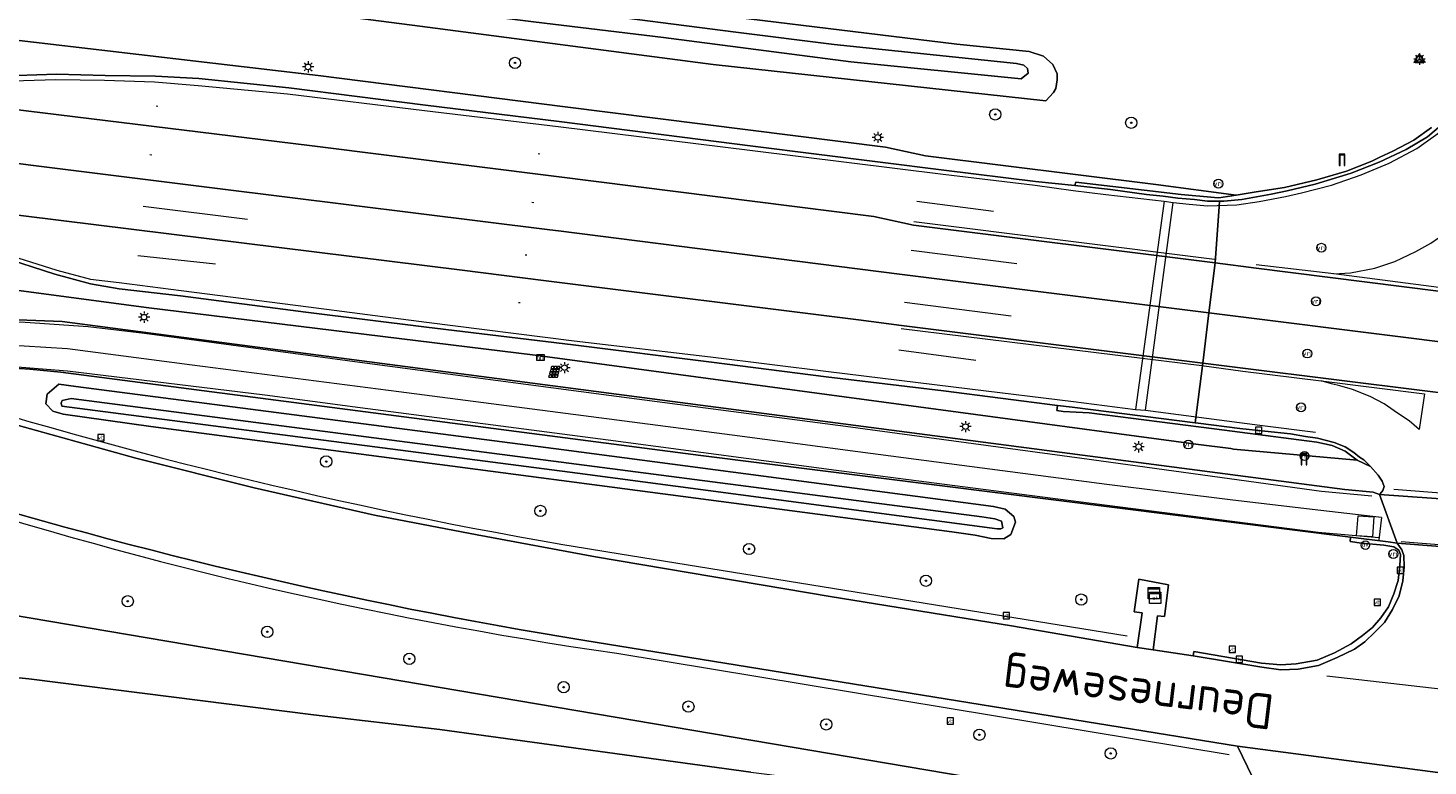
# Model space of a CAD drawing. Header units: metres. Extents: x 168032 to 180145, y 382923 to 399665.
# Tile 113 of 256: x 177950 to 178050, y 386864 to 386916. Entities that reach past the tile are written whole.
import ezdxf
from ezdxf.enums import TextEntityAlignment as Align

# ---------------------------------------------------------------- set-up
doc = ezdxf.new("R2010")
doc.units = ezdxf.units.M
doc.layers.get('0').update_dxf_attribs({"color": 8, "lineweight": 18})
for name, color, linetype, lineweight in [('B-WE-GR-BOOM-S', 8, 'Continuous', 18), ('B-WE-IE-MEUBILAIR_WEGMEUBILAIR-G', 8, 'Continuous', 18), ('B-WE-IE-MEUBILAIR_WEGMEUBILAIR-S', 8, 'Continuous', 25), ('B-WE-IE-MEUBILAIR_WEGMEUBILAIR_PAAL-S', 8, 'Continuous', 18), ('B-WE-IE-MEUBILAIR_WEGMEUBILAIR_VERKEERSBORD-S', 8, 'Continuous', 18), ('B-WE-IE-MEUBILAIR_ZONNEPANEEL-S', 8, 'Continuous', 18), ('B-WE-IE-TERREINAFSCHEIDING_KUNSTMATIG_HEKWERK-G', 8, 'IE-TERREINAFSCHEIDING-KUNSTMATIG', 18), ('B-WE-KL-DATA-S', 8, 'Continuous', 18), ('B-WE-KL-DATA_KABELBED-G', 8, 'Continuous', 18), ('B-WE-KL-ET_KAST-S', 8, 'Continuous', 18), ('B-WE-KL-ET_LS_OV_LICHTMAST-S', 8, 'Continuous', 18), ('B-WE-OG-TERREIN_CULTUURSCHEIDING-GV', 8, 'Continuous', 18), ('B-WE-OG-TERREIN_ERF-GV', 8, 'Continuous', 18), ('B-WE-OG-TOPOGRAFIE-T18', 8, 'Continuous', 18), ('B-WE-OG-WATER_GREPPEL-GV', 8, 'Continuous', 18), ('B-WE-OG-WATER_SLOOT-GV', 8, 'Continuous', 18), ('B-WE-OG-WEG-GV', 8, 'Continuous', 18), ('B-WE-RI-GWA_KOLK-S', 8, 'Continuous', 18), ('B-WE-VH-VERHARDING_ASFALT-GV', 8, 'Continuous', 18), ('B-WE-VH-VERHARDING_BEDRIJFSVLOERPLAAT-GV', 8, 'Continuous', 18), ('B-WE-VH-VERHARDING_TEGEL-GV', 8, 'Continuous', 18), ('B-WE-VW-MARKERING_PICTOGRAM-G', 8, 'Continuous', 18), ('B-WE-VW-VRI-S', 8, 'Continuous', 18)]:
    doc.layers.add(name, color=color, linetype=linetype, lineweight=lineweight)
doc.styles.add('NLCS-ISO', font='NLCS-ISO.ttf')
doc.styles.add('NLCS-ISO-M200-T18', font='NLCS-ISO.ttf', dxfattribs={"height": 0.36})
doc.linetypes.add('IE-TERREINAFSCHEIDING-KUNSTMATIG', pattern='A,4,[82,NLCS.SHX,S=0.75,R=90,X=0,Y=0],4,-2', length=10)

# ---------------------------------------------------------------- blocks, each defined once
blk = doc.blocks.new('SIE-WEG_VERKEERSBORD-SO')
at = {"color": 0, "linetype": 'ByBlock', "lineweight": 18}
blk.add_lwpolyline([(-1.125, -1.125), (1.125, -1.125), (1.125, 1.125), (-1.125, 1.125)], close=True, dxfattribs=at)
at = {"color": 0, "linetype": 'ByBlock', "lineweight": 18, "style": 'NLCS-ISO'}
blk.add_text('vb', height=1.5, dxfattribs=at).set_placement((0, 0), align=Align.MIDDLE_CENTER)
blk = doc.blocks.new('SIE-WEG_VERKEERSBORD_WEGWIJZER-SO')
at = {"linetype": 'ByBlock', "lineweight": 18}
h = blk.add_hatch(color=0, dxfattribs=at)
h.dxf.hatch_style = 1
h.paths.add_polyline_path([(0.5, 1), (0, 2), (-0.5, 1)])
h = blk.add_hatch(color=0, dxfattribs=at)
h.dxf.hatch_style = 1
h.paths.add_polyline_path([(-1.38, -0.22), (-2, -1.15), (-0.88, -1.09)])
h = blk.add_hatch(color=0, dxfattribs=at)
h.dxf.hatch_style = 1
h.paths.add_polyline_path([(1.38, -0.22), (2, -1.15), (0.88, -1.09)])
at = {"color": 0, "linetype": 'ByBlock', "lineweight": 18}
for points in [[(-1.13, -0.65), (0, 0)], [(0, 1), (0, 0)], [(1.13, -0.65), (0, 0)]]:
    blk.add_lwpolyline(points, dxfattribs=at)
for points in [[(0.5, 1), (0, 2), (-0.5, 1)], [(-1.38, -0.22), (-2, -1.15), (-0.88, -1.09)], [(1.38, -0.22), (2, -1.15), (0.88, -1.09)]]:
    blk.add_lwpolyline(points, close=True, dxfattribs=at)
blk = doc.blocks.new('SIE-ZONNEPANEEL-SO')
at = {"color": 0, "linetype": 'ByBlock', "lineweight": 18}
for points in [[(-1.475, 0.1), (-1.275, 0.9)], [(-1.475, 0.1), (-0.575, 0.1)], [(-1.275, 0.9), (-0.375, 0.9)], [(-1.225, 1.1), (-1, 2)], [(-1.225, 1.1), (-0.325, 1.1)], [(-1, 2), (-0.1, 2)], [(-0.575, 0.1), (-0.375, 0.9)], [(-0.375, 0.1), (-0.175, 0.9)], [(-0.375, 0.1), (0.425, 0.1)], [(-0.325, 1.1), (-0.1, 2)], [(-0.175, 0.9), (0.625, 0.9)], [(-0.125, 1.1), (0.1, 2)], [(-0.125, 1.1), (0.675, 1.1)], [(0.1, 2), (0.9, 2)], [(0.425, 0.1), (0.625, 0.9)], [(0.625, 0.1), (0.825, 0.9)], [(0.625, 0.1), (1.525, 0.1)], [(0.675, 1.1), (0.9, 2)], [(0.825, 0.9), (1.725, 0.9)], [(0.875, 1.1), (1.1, 2)], [(0.875, 1.1), (1.775, 1.1)], [(1.1, 2), (2, 2)], [(1.525, 0.1), (1.725, 0.9)], [(1.775, 1.1), (2, 2)], [(-2, -2), (-1.775, -1.1)], [(-2, -2), (-1.1, -2)], [(-1.775, -1.1), (-0.875, -1.1)], [(-1.725, -0.9), (-1.525, -0.1)], [(-1.725, -0.9), (-0.825, -0.9)], [(-1.525, -0.1), (-0.625, -0.1)], [(-1.1, -2), (-0.875, -1.1)], [(-0.9, -2), (-0.675, -1.1)], [(-0.9, -2), (-0.1, -2)], [(-0.825, -0.9), (-0.625, -0.1)], [(-0.675, -1.1), (0.125, -1.1)], [(-0.625, -0.9), (-0.425, -0.1)], [(-0.625, -0.9), (0.175, -0.9)], [(-0.425, -0.1), (0.375, -0.1)], [(-0.1, -2), (0.125, -1.1)], [(0.1, -2), (0.325, -1.1)], [(0.1, -2), (1, -2)], [(0.175, -0.9), (0.375, -0.1)], [(0.325, -1.1), (1.225, -1.1)], [(0.375, -0.9), (0.575, -0.1)], [(0.375, -0.9), (1.275, -0.9)], [(0.575, -0.1), (1.475, -0.1)], [(1, -2), (1.225, -1.1)], [(1.275, -0.9), (1.475, -0.1)]]:
    blk.add_lwpolyline(points, dxfattribs=at)
blk = doc.blocks.new('SKL-ET_KAST_ELEKTRA-SO')
at = {"color": 0, "linetype": 'ByBlock', "lineweight": 18}
for points in [[(-2, 2), (2, 2), (2, 1.68), (-2, 1.68)], [(-2, 1.52), (2, 1.52), (2, -2), (-2, -2)]]:
    blk.add_lwpolyline(points, close=True, dxfattribs=at)
at = {"color": 0, "linetype": 'ByBlock', "lineweight": 18, "style": 'NLCS-ISO'}
blk.add_text('et', height=1.5, dxfattribs=at).set_placement((0, 0), align=Align.MIDDLE_CENTER)
blk = doc.blocks.new('SKL-DATA_KAST-SO')
at = {"color": 0, "linetype": 'ByBlock', "lineweight": 18}
for points in [[(-2, 2), (2, 2), (2, 1.68), (-2, 1.68)], [(-2, 1.52), (2, 1.52), (2, -2), (-2, -2)]]:
    blk.add_lwpolyline(points, close=True, dxfattribs=at)
blk = doc.blocks.new('SKL-ET_OV_LICHTMAST-SO')
at = {"color": 0, "linetype": 'ByBlock', "lineweight": 18}
for points in [[(-1.25, 0), (-2, 0)], [(-1.41, 1.41), (-0.88, 0.88)], [(0, 2), (0, 1.25)], [(0.88, 0.88), (1.41, 1.41)], [(2, 0), (1.25, 0)], [(-1.41, -1.41), (-0.88, -0.88)], [(0, -1.25), (0, -2)], [(0.88, -0.88), (1.41, -1.41)]]:
    blk.add_lwpolyline(points, dxfattribs=at)
blk.add_circle((0, 0), 1, dxfattribs=at)
blk = doc.blocks.new('SIE-WEG_PAAL_HECTOMETERPAAL-SO')
at = {"color": 0, "linetype": 'ByBlock', "lineweight": 18}
blk.add_lwpolyline([(-1.44375, -0.94375), (1.44375, -0.94375), (1.44375, 0.94375), (-1.44375, 0.94375)], close=True, dxfattribs=at)
at = {"color": 0, "linetype": 'ByBlock', "lineweight": 18, "style": 'NLCS-ISO'}
blk.add_text('hm', height=1.5, dxfattribs=at).set_placement((0, 0), align=Align.MIDDLE_CENTER)
at = {"style": 'NLCS-ISO'}
blk.add_attdef('WAARDE', (2.13125, -1.69375), '', height=1.5, dxfattribs=at)
blk = doc.blocks.new('SKL-DATA_PORTAAL-SO')
at = {"color": 0, "linetype": 'ByBlock', "lineweight": 18}
blk.add_lwpolyline([(-0.75, -2), (-0.75, 1.75), (0.75, 1.75), (0.75, -2), (1, -2), (1, 2), (-1, 2), (-1, -2)], close=True, dxfattribs=at)
blk = doc.blocks.new('SKL-VRI_PAAL-SO')
at = {"lineweight": 18}
blk.add_circle((0, 0), 1.59, dxfattribs=at)
at = {"lineweight": 18, "style": 'NLCS-ISO'}
blk.add_text('vri', height=1.8, dxfattribs=at).set_placement((-0.06, 0.08), align=Align.MIDDLE_CENTER)
blk = doc.blocks.new('SIE-WEG_PAAL_DRUKKNOPPAAL-SO')
at = {"color": 0, "linetype": 'ByBlock', "lineweight": 18}
blk.add_circle((0, 0), 1.5, dxfattribs=at)
at = {"color": 0, "linetype": 'ByBlock', "lineweight": 18, "style": 'NLCS-ISO'}
blk.add_text('dk', height=1.5, dxfattribs=at).set_placement((0, 0.15), align=Align.MIDDLE_CENTER)
blk = doc.blocks.new('SRI-KOLK-SO')
at = {"color": 0, "linetype": 'ByBlock', "lineweight": 18}
blk.add_lwpolyline([(-1.125, -1.125), (1.125, -1.125), (1.125, 1.125), (-1.125, 1.125)], close=True, dxfattribs=at)
at = {"color": 0, "linetype": 'ByBlock', "lineweight": 18, "style": 'NLCS-ISO'}
blk.add_text('k', height=1.5, dxfattribs=at).set_placement((0, 0), align=Align.MIDDLE_CENTER)
blk = doc.blocks.new('SGR-BOOM_01-SO')
at = {"linetype": 'ByBlock', "lineweight": 18}
h = blk.add_hatch(color=0, dxfattribs=at)
h.dxf.hatch_style = 1
edge = h.paths.add_edge_path()
edge.add_arc((0, 0), 0.25, 0, 360)
at = {"color": 0, "linetype": 'ByBlock', "lineweight": 18}
for radius in [2, 0.25]:
    blk.add_circle((0, 0), radius, dxfattribs=at)

msp = doc.modelspace()

# ---------------------------------------------------------------- linework, layer by layer
at = {"layer": 'B-WE-IE-MEUBILAIR_WEGMEUBILAIR-G', "flags": 128}
msp.add_lwpolyline([(177830.537, 386915.908), (177858.811, 386912.422), (177874.381, 386910.63), (177874.433, 386910.624), (177876.145, 386910.427), (177886.482, 386909.136), (177896.456, 386907.891), (177899.128, 386907.559), (177900.632, 386907.373), (177902.818, 386907.057), (177905.484, 386906.668), (177908.735, 386906.189), (177912.456, 386905.517), (177913.068, 386905.4), (177916.992, 386904.655), (177923.968, 386903.064), (177932.712, 386901.059), (177938.578, 386899.792), (177945.137, 386898.499), (177949.706, 386897.787), (177958.742, 386896.579), (177986.405, 386893.192), (178005.901, 386890.567)], dxfattribs=at)
at = {"layer": 'B-WE-IE-TERREINAFSCHEIDING_KUNSTMATIG_HEKWERK-G'}
for points in [[(177942.634, 386890.836, 0.037258), (177993.172, 386878.949)], [(177940.721, 386884.15, 0.044183), (177992.196, 386872.008)]]:
    msp.add_lwpolyline(points, format="xyb", dxfattribs=at)
at = {"layer": 'B-WE-IE-TERREINAFSCHEIDING_KUNSTMATIG_HEKWERK-G', "flags": 128}
for points in [[(177993.172, 386878.949), (178028.471, 386873.257)], [(177992.196, 386872.008), (178035.725, 386864.822)]]:
    msp.add_lwpolyline(points, dxfattribs=at)
at = {"layer": 'B-WE-KL-DATA_KABELBED-G', "flags": 128}
msp.add_lwpolyline([(178044.887, 386881.776), (178046.015, 386881.696), (178045.913, 386880.269), (178044.785, 386880.35)], close=True, dxfattribs=at)
at = {"layer": 'B-WE-OG-TERREIN_CULTUURSCHEIDING-GV', "flags": 128}
for points in [[(177958.742, 386896.579), (177949.706, 386897.787), (177945.137, 386898.499), (177938.578, 386899.792), (177932.712, 386901.059), (177923.968, 386903.064), (177916.992, 386904.655), (177913.068, 386905.4), (177912.456, 386905.517), (177908.735, 386906.189), (177905.484, 386906.668), (177902.818, 386907.057), (177900.632, 386907.373), (177899.128, 386907.559), (177898.477, 386902.025), (177898.324, 386901.037), (177906.257, 386899.805), (177912.743, 386898.414), (177919.53, 386896.553), (177927.627, 386894.463)], [(177932.364, 386894.677), (177939.926, 386895.574), (177948.395, 386895.732), (177952.767, 386895.574), (177965.03, 386893.975), (178043.955, 386883.635), (178045.956, 386883.445), (178046.416, 386883.279), (178046.565, 386883.475), (178046.637, 386883.562), (178046.738, 386883.861), (178046.595, 386884.234), (178046.324, 386884.664), (178045.771, 386885.287), (178044.815, 386885.728), (178036.035, 386886.508), (178035.844, 386886.559), (178033.345, 386886.871), (178033.179, 386886.893), (178005.901, 386890.567), (177986.405, 386893.192), (177958.742, 386896.579)], [(177948.662, 386888.473), (177957.999, 386885.875), (177966.412, 386883.754), (177974.972, 386881.813), (177982.276, 386880.418), (177990.682, 386878.866), (178007.374, 386876.048), (178020.25, 386873.96), (178029.182, 386872.424), (178029.529, 386874.883), (178028.966, 386874.948), (178029.308, 386877.27), (178031.422, 386876.865), (178031.136, 386874.611), (178030.633, 386874.678), (178030.324, 386872.244), (178033.158, 386871.815), (178033.205, 386872.143), (178038.029, 386871.304), (178039.403, 386871.184), (178040.496, 386871.263), (178041.975, 386871.517), (178043.219, 386872.033), (178044.4, 386872.681), (178045.197, 386873.275), (178045.903, 386873.845), (178046.507, 386874.518), (178047.049, 386875.3), (178047.418, 386876.22), (178047.736, 386877.187), (178047.857, 386878.241), (178047.895, 386879.026), (178047.785, 386879.333), (178047.42, 386879.571), (178046.72, 386879.677), (178045.138, 386879.818), (178044.323, 386879.948), (178044.346, 386880.255), (177998.174, 386886.067), (177952.672, 386891.985)], [(177932.514, 386877.566), (178039.174, 386859.496), (178036.322, 386865.41), (177989.926, 386872.917)]]:
    msp.add_lwpolyline(points, dxfattribs=at)
at = {"layer": 'B-WE-OG-TERREIN_CULTUURSCHEIDING-GV'}
for points in [[(177952.672, 386891.985, 0.047535), (177940.893, 386892.115)], [(177989.926, 386872.917, -0.036664), (177940.88, 386884.551)]]:
    msp.add_lwpolyline(points, format="xyb", dxfattribs=at)
at = {"layer": 'B-WE-OG-TERREIN_CULTUURSCHEIDING-GV', "flags": 128}
for points in [[(177959.07, 386888.116), (177952.854, 386889.001), (177952.119, 386889.203), (177951.611, 386889.718), (177951.716, 386890.42), (177952.549, 386891.12), (177953.755, 386890.967), (177988.431, 386886.467), (178018.976, 386882.439), (178019.804, 386882.24), (178020.406, 386881.729), (178020.524, 386881.311), (178020.213, 386880.451), (178019.706, 386880.127), (178018.796, 386880.165), (178017.661, 386880.388), (178016.003, 386880.645)], [(177932.514, 386877.566), (177932.269, 386876.198), (177931.953, 386874.52), (177931.71, 386873.208), (177931.537, 386872.08), (177932.17, 386872.002), (177950.395, 386870.188), (177970.649, 386867.624), (177979.617, 386866.587), (178001.72, 386863.556), (178007.74, 386862.806), (178028.606, 386860.469), (178028.62, 386860.007), (178039.5, 386858.677), (178039.287, 386859.212), (178039.286, 386859.214), (178039.174, 386859.496)]]:
    msp.add_lwpolyline(points, close=True, dxfattribs=at)
at = {"layer": 'B-WE-OG-TERREIN_ERF-GV', "flags": 128}
msp.add_lwpolyline([(178001.72, 386863.556), (177979.617, 386866.587), (177970.649, 386867.624), (177950.395, 386870.188), (177932.17, 386872.002), (177931.537, 386872.08), (177931.439, 386871.441), (177931.227, 386869.789), (177931.15, 386866.96), (177931.25, 386852.63)], dxfattribs=at)
at = {"layer": 'B-WE-OG-WATER_GREPPEL-GV', "flags": 128}
msp.add_lwpolyline([(178018.137, 386881.692), (177953.416, 386890.105), (177952.776, 386889.954), (177952.707, 386889.777), (177952.758, 386889.569), (177989.398, 386884.795), (178019.239, 386880.838), (178019.502, 386880.836), (178019.636, 386880.912), (178019.541, 386881.389), (178019.067, 386881.558)], close=True, dxfattribs=at)
at = {"layer": 'B-WE-OG-WATER_SLOOT-GV', "flags": 128}
for points in [[(177936.167, 386921.827), (177955.836, 386919.412), (177969.009, 386917.734), (177977.641, 386916.635), (177999.04, 386913.846), (178022.698, 386911.253), (178023.244, 386911.851), (178023.393, 386912.14), (178023.489, 386912.74), (178023.488, 386913.163), (178023.194, 386913.847), (178022.535, 386914.43), (178021.518, 386914.758), (178016.357, 386915.282), (177993.396, 386918.073), (177971.428, 386920.746), (177950.586, 386923.282), (177924.322, 386926.527)], [(177947.3, 386922.516), (177962.744, 386920.765), (177973.883, 386919.451), (177989.212, 386917.593), (178000.656, 386916.129), (178007.644, 386915.264), (178020.601, 386913.91), (178021.133, 386913.797), (178021.39, 386913.563), (178021.447, 386913.232), (178020.931, 386912.814), (178008.826, 386914.024), (177995.526, 386915.76), (177986.279, 386916.858), (177974.516, 386918.335), (177956.91, 386920.413), (177946.637, 386921.577)], [(177946.637, 386921.577), (177956.91, 386920.413), (177974.516, 386918.335), (177986.279, 386916.858), (177995.526, 386915.76), (178008.826, 386914.024), (178020.931, 386912.814), (178021.447, 386913.232), (178021.39, 386913.563), (178021.133, 386913.797), (178020.601, 386913.91), (178007.644, 386915.264), (178000.656, 386916.129), (177989.212, 386917.593), (177973.883, 386919.451), (177962.744, 386920.765), (177947.3, 386922.516)]]:
    msp.add_lwpolyline(points, dxfattribs=at)
for points in [[(177959.07, 386888.116), (178016.003, 386880.645), (178017.661, 386880.388), (178018.796, 386880.165), (178019.706, 386880.127), (178020.213, 386880.451), (178020.524, 386881.311), (178020.406, 386881.729), (178019.804, 386882.24), (178018.976, 386882.439), (177988.431, 386886.467), (177953.755, 386890.967), (177952.549, 386891.12), (177951.716, 386890.42), (177951.611, 386889.718), (177952.119, 386889.203), (177952.854, 386889.001)], [(178018.137, 386881.692), (178019.067, 386881.558), (178019.541, 386881.389), (178019.636, 386880.912), (178019.502, 386880.836), (178019.239, 386880.838), (177989.398, 386884.795), (177952.758, 386889.569), (177952.707, 386889.777), (177952.776, 386889.954), (177953.416, 386890.105)]]:
    msp.add_lwpolyline(points, close=True, dxfattribs=at)
at = {"layer": 'B-WE-OG-WEG-GV', "flags": 128}
for points in [[(177924.322, 386926.527), (177950.586, 386923.282), (177971.428, 386920.746), (177993.396, 386918.073), (178016.357, 386915.282), (178021.518, 386914.758), (178022.535, 386914.43), (178023.194, 386913.847), (178023.488, 386913.163), (178023.489, 386912.74), (178023.393, 386912.14), (178023.244, 386911.851), (178022.698, 386911.253), (177999.04, 386913.846), (177977.641, 386916.635), (177969.009, 386917.734), (177955.836, 386919.412), (177936.167, 386921.827)], [(177875.881, 386919.806), (177900.635, 386916.737), (177912.876, 386915.222), (177914.324, 386915.046), (177914.773, 386919.723), (177935.333, 386917.223), (177970.971, 386913.054), (177988.536, 386910.839), (178011.306, 386907.967), (178014.135, 386907.352), (178030.515, 386905.307), (178036.222, 386904.564), (178037.63, 386904.786), (178039.666, 386905.108), (178041.942, 386905.644), (178044.056, 386906.262), (178045.862, 386906.976), (178046.442, 386907.25), (178047.349, 386907.677), (178048.838, 386908.459), (178050.108, 386909.362)], [(177946.764, 386912.961), (177952.379, 386913.143), (177955.84, 386913.062), (177959.402, 386913.003), (177962.498, 386912.83), (177968.882, 386912.189), (177978.59, 386910.956), (177988.108, 386909.778), (178001.869, 386908.032), (178015.441, 386906.337), (178021.964, 386905.525), (178024.743, 386905.236), (178024.813, 386905.466), (178032.302, 386904.602), (178034.69, 386904.376), (178034.997, 386904.37), (178036.222, 386904.564), (178030.515, 386905.307), (178014.135, 386907.352), (178011.306, 386907.967), (177988.536, 386910.839), (177970.971, 386913.054), (177935.333, 386917.223)], [(177949.706, 386897.787), (177958.742, 386896.579), (177986.405, 386893.192), (178005.901, 386890.567), (178033.179, 386886.893), (178033.345, 386886.871), (178035.844, 386886.559), (178036.035, 386886.508), (178044.815, 386885.728), (178043.956, 386886.375), (178043.051, 386886.766), (178041.956, 386887.013), (178034.663, 386887.963), (178025.774, 386889.098), (178023.917, 386889.193), (178023.467, 386889.246), (178023.513, 386889.617), (178015.412, 386890.64), (178007.075, 386891.656), (177998.939, 386892.684), (177989.085, 386893.919), (177978.669, 386895.18), (177970.093, 386896.238), (177961.193, 386897.398), (177956.822, 386897.887), (177954.792, 386898.249), (177952.242, 386898.933), (177948.269, 386900.213)]]:
    msp.add_lwpolyline(points, dxfattribs=at)
at = {"layer": 'B-WE-VH-VERHARDING_ASFALT-GV', "flags": 128}
for points in [[(177937.988, 386912.048), (177970.355, 386908.092), (177987.91, 386905.878), (178010.46, 386903.034), (178013.292, 386902.418), (178034.724, 386899.742), (178035.005, 386903.743), (178035.032, 386904.119), (178034.174, 386904.127), (178033.25, 386904.239), (178032.072, 386904.348), (178031.034, 386904.477), (178029.858, 386904.605), (178027.286, 386904.952), (178024.743, 386905.236), (178021.964, 386905.525), (178015.441, 386906.337), (178001.869, 386908.032), (177988.108, 386909.778), (177978.59, 386910.956), (177968.882, 386912.189), (177962.498, 386912.83), (177959.402, 386913.003), (177955.84, 386913.062), (177952.379, 386913.143), (177946.764, 386912.961)], [(178050.779, 386909.497), (178049.823, 386908.705), (178048.295, 386907.807), (178046.386, 386906.897), (178044.402, 386906.117), (178041.843, 386905.341), (178039.855, 386904.863), (178038.708, 386904.635), (178036.617, 386904.248), (178035.346, 386904.116), (178035.032, 386904.119), (178035.005, 386903.743), (178034.724, 386899.742), (178037.636, 386899.376), (178050.596, 386897.743)], [(177948.269, 386900.213), (177952.242, 386898.933), (177954.792, 386898.249), (177956.822, 386897.887), (177961.193, 386897.398), (177970.093, 386896.238), (177978.669, 386895.18), (177989.085, 386893.919), (177998.939, 386892.684), (178007.075, 386891.656), (178015.412, 386890.64), (178023.513, 386889.617), (178024.568, 386889.484), (178033.304, 386888.381), (178033.84, 386892.628), (178012.436, 386895.299), (178009.375, 386895.693), (177986.978, 386898.494), (177981.21, 386899.215), (177936.984, 386904.702)], [(178050.596, 386897.743), (178037.636, 386899.376), (178034.724, 386899.742), (178034.283, 386896.193), (178048.67, 386894.389), (178057.798, 386893.225)], [(178057.798, 386893.225), (178048.67, 386894.389), (178034.283, 386896.193), (178033.84, 386892.628), (178036.689, 386892.269), (178049.64, 386890.657), (178057.333, 386889.711)], [(177965.03, 386893.975), (177952.767, 386895.574), (177948.395, 386895.732), (177939.926, 386895.574), (177932.364, 386894.677)], [(177952.672, 386891.985), (177998.174, 386886.067), (178044.346, 386880.255), (178047.022, 386879.918), (178047.67, 386879.839), (178046.416, 386883.279), (178045.956, 386883.445), (178043.955, 386883.635), (177965.03, 386893.975)], [(178057.333, 386889.711), (178049.64, 386890.657), (178036.689, 386892.269), (178033.84, 386892.628), (178033.304, 386888.381), (178033.524, 386888.353), (178036.485, 386887.979), (178038.247, 386887.791), (178040.077, 386887.589), (178041.149, 386887.417), (178042.012, 386887.294), (178043.179, 386886.971), (178043.973, 386886.678), (178044.582, 386886.278), (178044.984, 386885.947), (178045.289, 386885.747), (178045.771, 386885.287), (178046.324, 386884.664), (178046.595, 386884.234), (178046.738, 386883.861), (178046.637, 386883.562), (178046.565, 386883.475), (178046.416, 386883.279), (178055.492, 386882.636)], [(178054.973, 386879.254), (178047.67, 386879.839), (178047.995, 386879.348), (178048.149, 386878.954), (178048.163, 386878.154), (178048.069, 386877.151), (178047.816, 386876.08), (178047.338, 386875.105), (178046.758, 386874.186), (178046.054, 386873.472), (178045.364, 386872.818), (178044.624, 386872.306), (178043.402, 386871.699), (178042.064, 386871.141), (178040.633, 386870.874), (178039.396, 386870.841), (178038.051, 386871.027), (178033.158, 386871.815), (178030.324, 386872.244), (178029.182, 386872.424), (178020.25, 386873.96), (178007.374, 386876.048), (177990.682, 386878.866), (177982.276, 386880.418), (177974.972, 386881.813), (177966.412, 386883.754), (177957.999, 386885.875), (177948.662, 386888.473)], [(177989.926, 386872.917), (178036.322, 386865.41), (178054.156, 386863.056)]]:
    msp.add_lwpolyline(points, dxfattribs=at)
for points in [[(177987.91, 386905.878), (177970.355, 386908.092), (177937.988, 386912.048), (177936.682, 386912.198), (177936.64, 386912.598), (177935.107, 386912.617), (177934.896, 386912.626), (177934.854, 386912.283), (177934.408, 386908.688), (177936.715, 386908.405), (177963.819, 386905.036), (177987.432, 386902.089), (177988.05, 386902.011), (178012.28, 386898.952), (178034.283, 386896.193), (178034.724, 386899.742), (178013.292, 386902.418), (178010.46, 386903.034)], [(177934.408, 386908.688), (177934.089, 386904.88), (177936.984, 386904.702), (177981.21, 386899.215), (177986.978, 386898.494), (178009.375, 386895.693), (178012.436, 386895.299), (178033.84, 386892.628), (178034.283, 386896.193), (178012.28, 386898.952), (177988.05, 386902.011), (177987.432, 386902.089), (177963.819, 386905.036), (177936.715, 386908.405)], [(178055.492, 386882.636), (178046.416, 386883.279), (178047.67, 386879.839), (178054.973, 386879.254)], [(178054.156, 386863.056), (178036.322, 386865.41), (178039.174, 386859.496), (178039.286, 386859.214), (178039.287, 386859.212), (178039.5, 386858.677), (178048.06, 386857.63), (178053.123, 386856.95), (178053.2, 386856.934), (178053.223, 386857.068), (178053.292, 386857.508)]]:
    msp.add_lwpolyline(points, close=True, dxfattribs=at)
at = {"layer": 'B-WE-VH-VERHARDING_ASFALT-GV'}
for points in [[(177940.893, 386892.115, -0.047535), (177952.672, 386891.985)], [(177940.88, 386884.551, 0.036664), (177989.926, 386872.917)]]:
    msp.add_lwpolyline(points, format="xyb", dxfattribs=at)
at = {"layer": 'B-WE-VH-VERHARDING_BEDRIJFSVLOERPLAAT-GV', "flags": 128}
msp.add_lwpolyline([(178050.108, 386909.362), (178048.838, 386908.459), (178047.349, 386907.677), (178046.442, 386907.25), (178045.862, 386906.976), (178044.056, 386906.262), (178041.942, 386905.644), (178039.666, 386905.108), (178037.63, 386904.786), (178036.222, 386904.564), (178034.997, 386904.37), (178034.69, 386904.376), (178032.302, 386904.602), (178024.813, 386905.466), (178024.743, 386905.236), (178027.286, 386904.952), (178029.858, 386904.605), (178031.034, 386904.477), (178032.072, 386904.348), (178033.25, 386904.239), (178034.174, 386904.127), (178035.032, 386904.119), (178035.346, 386904.116), (178036.617, 386904.248), (178038.708, 386904.635), (178039.855, 386904.863), (178041.843, 386905.341), (178044.402, 386906.117), (178046.386, 386906.897), (178048.295, 386907.807), (178049.823, 386908.705), (178050.779, 386909.497)], dxfattribs=at)
for points in [[(178024.568, 386889.484), (178023.513, 386889.617), (178023.467, 386889.246), (178023.917, 386889.193), (178025.774, 386889.098), (178034.663, 386887.963), (178041.956, 386887.013), (178043.051, 386886.766), (178043.956, 386886.375), (178044.815, 386885.728), (178045.771, 386885.287), (178045.289, 386885.747), (178044.984, 386885.947), (178044.582, 386886.278), (178043.973, 386886.678), (178043.179, 386886.971), (178042.012, 386887.294), (178041.149, 386887.417), (178040.077, 386887.589), (178038.247, 386887.791), (178036.485, 386887.979), (178033.524, 386888.353), (178033.304, 386888.381)], [(178042.064, 386871.141), (178043.402, 386871.699), (178044.624, 386872.306), (178045.364, 386872.818), (178046.054, 386873.472), (178046.758, 386874.186), (178047.338, 386875.105), (178047.816, 386876.08), (178048.069, 386877.151), (178048.163, 386878.154), (178048.149, 386878.954), (178047.995, 386879.348), (178047.67, 386879.839), (178047.022, 386879.918), (178044.346, 386880.255), (178044.323, 386879.948), (178045.138, 386879.818), (178046.72, 386879.677), (178047.42, 386879.571), (178047.785, 386879.333), (178047.895, 386879.026), (178047.857, 386878.241), (178047.736, 386877.187), (178047.418, 386876.22), (178047.049, 386875.3), (178046.507, 386874.518), (178045.903, 386873.845), (178045.197, 386873.275), (178044.4, 386872.681), (178043.219, 386872.033), (178041.975, 386871.517), (178040.496, 386871.263), (178039.403, 386871.184), (178038.029, 386871.304), (178033.205, 386872.143), (178033.158, 386871.815), (178038.051, 386871.027), (178039.396, 386870.841), (178040.633, 386870.874)]]:
    msp.add_lwpolyline(points, close=True, dxfattribs=at)
at = {"layer": 'B-WE-VH-VERHARDING_TEGEL-GV', "flags": 128}
msp.add_lwpolyline([(178029.182, 386872.424), (178030.324, 386872.244), (178030.633, 386874.678), (178031.136, 386874.611), (178031.422, 386876.865), (178029.308, 386877.27), (178028.966, 386874.948), (178029.529, 386874.883)], close=True, dxfattribs=at)
at = {"layer": 'B-WE-VW-MARKERING_PICTOGRAM-G', "flags": 128}
for points in [[(177896.298, 386913.353), (177934.408, 386908.688), (177936.715, 386908.405), (177963.819, 386905.036), (177987.432, 386902.089), (177988.05, 386902.011), (178012.28, 386898.952), (178034.283, 386896.193), (178048.67, 386894.389), (178057.798, 386893.225), (178074.184, 386891.362), (178086.751, 386890.016), (178107.023, 386887.897), (178122.25, 386886.432), (178134.412, 386885.386), (178138.384, 386885.08), (178155.745, 386883.745), (178170.954, 386882.755), (178183.708, 386882.028), (178197.601, 386881.168), (178210.485, 386880.24), (178225.201, 386878.795), (178240.54, 386876.888)], [(177937.988, 386912.048), (177970.355, 386908.092), (177987.91, 386905.878), (178010.46, 386903.034)], [(177946.927, 386912.597), (177952.327, 386912.774), (177955.775, 386912.731), (177959.344, 386912.598), (177962.43, 386912.356), (177968.802, 386911.752), (177978.535, 386910.569), (177988.041, 386909.429), (178001.844, 386907.73), (178015.401, 386906.056), (178021.926, 386905.262), (178024.635, 386904.892), (178026.959, 386904.598), (178031.099, 386904.125), (178031.751, 386904.032), (178032.888, 386903.909), (178034.187, 386903.806), (178036.269, 386903.861), (178037.849, 386904.106), (178039.72, 386904.465), (178040.863, 386904.722), (178043.001, 386905.273), (178045.104, 386905.994), (178047.102, 386906.817), (178049.07, 386907.873), (178050.723, 386909.046)], [(177959.452, 386910.896), (177959.584, 386910.878)], [(177959.008, 386907.443), (177959.14, 386907.427)], [(177986.605, 386907.514), (177986.737, 386907.496)], [(177928.559, 386905.723), (177930.167, 386905.539), (177934.089, 386904.88), (177936.206, 386904.265), (177939.872, 386903.09), (177943.773, 386901.913), (177948.261, 386900.516), (177952.396, 386899.228), (177954.786, 386898.589), (177956.82, 386898.345), (177961.242, 386897.769), (177970.279, 386896.609), (177978.659, 386895.536), (177989.175, 386894.206), (177998.868, 386893.057), (178007.233, 386892.033), (178017.297, 386890.794), (178024.649, 386889.901), (178029.068, 386889.317), (178029.767, 386889.276), (178037.908, 386888.214), (178041.867, 386887.708)], [(177936.984, 386904.702), (177981.21, 386899.215), (177986.978, 386898.494), (178009.375, 386895.693)], [(177986.166, 386904.053), (177986.298, 386904.037)], [(178013.529, 386904.118), (178018.963, 386903.423)], [(178031.099, 386904.125), (178029.068, 386889.317)], [(178029.767, 386889.276), (178031.751, 386904.032)], [(177958.54, 386903.771), (177965.95, 386902.851)], [(178034.724, 386899.742), (178032.407, 386900.034), (178013.292, 386902.418)], [(178034.671, 386899.983), (178013.32, 386902.668)], [(177958.162, 386900.278), (177963.677, 386899.675)], [(177985.673, 386900.322), (177985.805, 386900.306)], [(178013.111, 386900.637), (178020.641, 386899.687)], [(178050.596, 386897.743), (178037.636, 386899.376)], [(178043.167, 386898.968), (178037.641, 386899.592)], [(177985.204, 386896.935), (177985.337, 386896.919)], [(178012.644, 386896.953), (178020.227, 386895.972)], [(178045.865, 386883.159), (178042.28, 386883.504), (178025.249, 386885.852), (178008.458, 386888.127), (177991.642, 386890.315), (177974.278, 386892.606), (177958.626, 386894.721), (177954.631, 386895.205), (177950.149, 386895.513), (177946.146, 386895.554), (177941.102, 386895.351), (177936.507, 386895), (177932.046, 386894.478), (177929.839, 386894.177), (177928.265, 386894.282)], [(178012.398, 386895.072), (178033.772, 386892.441), (178036.691, 386892.045)], [(178036.689, 386892.269), (178033.84, 386892.628), (178012.436, 386895.299)], [(178042.249, 386882.16), (178035.98, 386882.894), (178027.02, 386884.007), (178018.162, 386885.153), (178009.321, 386886.308), (178000.394, 386887.509), (177985.639, 386889.428), (177976.713, 386890.582), (177962.004, 386892.485), (177953.144, 386893.627), (177950.082, 386893.817), (177947.098, 386893.932), (177943.702, 386893.92), (177941.253, 386893.812), (177938.24, 386893.565), (177932.313, 386892.928), (177929.192, 386892.609), (177926.648, 386892.58), (177923.376, 386893.09)], [(178012.238, 386893.576), (178017.723, 386892.838)], [(178046.37, 386880.206), (178042.048, 386880.58), (178025.007, 386882.756), (178008.179, 386884.956), (177991.589, 386887.141), (177973.953, 386889.433), (177967.191, 386890.339), (177953.159, 386892.059), (177948.708, 386892.4), (177945.292, 386892.415), (177942.028, 386892.316), (177939.76, 386892.095), (177937.43, 386891.767)], [(178049.64, 386890.657), (178036.689, 386892.269)], [(178036.691, 386892.045), (178042.256, 386891.353)], [(178049.64, 386890.657), (178057.758, 386889.659)], [(178054.918, 386883.044), (178051.364, 386883.343), (178047.433, 386883.641)], [(178046.561, 386881.661), (178042.249, 386882.16)], [(178046.561, 386881.661), (178046.36, 386880.064)], [(178054.505, 386879.404), (178047.941, 386879.918)], [(178053.208, 386869.175), (178042.675, 386870.382)]]:
    msp.add_lwpolyline(points, dxfattribs=at)
for points in [[(178043.167, 386898.968), (178044.35, 386899.044), (178046.066, 386899.356), (178047.499, 386899.83), (178048.991, 386900.539), (178050.06, 386901.153), (178051.152, 386901.905), (178050.615, 386897.989)], [(178042.256, 386891.353), (178049.6, 386890.43), (178049.239, 386887.901), (178048.512, 386888.516), (178047.689, 386889.065), (178046.737, 386889.735), (178045.752, 386890.241), (178044.496, 386890.749), (178043.596, 386891.001), (178042.998, 386891.157)]]:
    msp.add_lwpolyline(points, close=True, dxfattribs=at)

# ---------------------------------------------------------------- block references
at = {"layer": 'B-WE-GR-BOOM-S', "xscale": 0.2, "yscale": 0.2, "zscale": 0.2}
for p in [(177984.96, 386913.95), (178019.094, 386910.288), (178028.761, 386909.698), (177971.54, 386885.63), (177986.77, 386882.122), (178001.602, 386879.415), (178014.167, 386877.157), (178025.213, 386875.825), (177957.44, 386875.7), (177967.35, 386873.53), (177977.45, 386871.61), (177988.42, 386869.598), (177997.29, 386868.22), (178007.08, 386866.95), (178017.974, 386866.218), (178027.31, 386864.89)]:
    msp.add_blockref('SGR-BOOM_01-SO', p, dxfattribs=at)
at = {"layer": 'B-WE-IE-MEUBILAIR_WEGMEUBILAIR-S', "xscale": 0.2, "yscale": 0.2, "zscale": 0.2}
for p in [(178049.244, 386914.213), (177955.545, 386887.335), (178046.262, 386875.632), (178019.889, 386874.681), (178035.937, 386872.283), (178015.899, 386867.191)]:
    msp.add_blockref('SIE-WEG_VERKEERSBORD-SO', p, dxfattribs=at)
at = {"layer": 'B-WE-IE-MEUBILAIR_WEGMEUBILAIR_PAAL-S', "xscale": 0.2, "yscale": 0.2, "zscale": 0.2}
for name, p in [('SIE-WEG_PAAL_HECTOMETERPAAL-SO', (177986.77, 386893.018)), ('SIE-WEG_PAAL_DRUKKNOPPAAL-SO', (178045.406, 386879.69))]:
    msp.add_blockref(name, p, dxfattribs=at)
at = {"layer": 'B-WE-IE-MEUBILAIR_WEGMEUBILAIR_VERKEERSBORD-S', "xscale": 0.2, "yscale": 0.2, "zscale": 0.2}
msp.add_blockref('SIE-WEG_VERKEERSBORD_WEGWIJZER-SO', (178049.244, 386914.213), dxfattribs=at)
at = {"layer": 'B-WE-IE-MEUBILAIR_ZONNEPANEEL-S', "xscale": 0.2, "yscale": 0.2, "zscale": 0.2}
msp.add_blockref('SIE-ZONNEPANEEL-SO', (177987.775, 386892.011), dxfattribs=at)
at = {"layer": 'B-WE-KL-DATA-S', "xscale": 0.2, "yscale": 0.2, "zscale": 0.2}
for name, p in [('SKL-DATA_PORTAAL-SO', (178043.753, 386907.065)), ('SKL-DATA_PORTAAL-SO', (178041.039, 386885.799)), ('SKL-DATA_KAST-SO', (178030.36, 386876.273))]:
    msp.add_blockref(name, p, dxfattribs=at)
at = {"layer": 'B-WE-KL-ET_KAST-S', "xscale": 0.2, "yscale": 0.2, "zscale": 0.2}
msp.add_blockref('SKL-ET_KAST_ELEKTRA-SO', (178030.456, 386875.954), dxfattribs=at)
at = {"layer": 'B-WE-KL-ET_LS_OV_LICHTMAST-S', "xscale": 0.2, "yscale": 0.2, "zscale": 0.2}
for p in [(177970.253, 386913.664), (178049.244, 386914.213), (178010.745, 386908.66), (177958.596, 386895.885), (177988.477, 386892.297), (178016.98, 386888.107), (178029.287, 386886.68)]:
    msp.add_blockref('SKL-ET_OV_LICHTMAST-SO', p, dxfattribs=at)
at = {"layer": 'B-WE-RI-GWA_KOLK-S', "xscale": 0.2, "yscale": 0.2, "zscale": 0.2}
for p in [(178037.825, 386887.834), (178047.894, 386877.888), (178036.452, 386871.571)]:
    msp.add_blockref('SRI-KOLK-SO', p, dxfattribs=at)
at = {"layer": 'B-WE-VW-VRI-S', "xscale": 0.2, "yscale": 0.2, "zscale": 0.2}
for p in [(178034.958, 386905.369), (178042.276, 386900.813), (178041.89, 386897.013), (178041.283, 386893.303), (178040.835, 386889.473), (178032.815, 386886.838), (178041.079, 386886.025), (178047.389, 386879.062)]:
    msp.add_blockref('SKL-VRI_PAAL-SO', p, dxfattribs=at)

# ---------------------------------------------------------------- texts
at = {"layer": 'B-WE-OG-TOPOGRAFIE-T18', "style": 'NLCS-ISO-M200-T18'}
msp.add_text('Deurneseweg', height=2.5, rotation=173, dxfattribs=at).set_placement((178029.282, 386869.36), align=Align.MIDDLE)

doc.saveas('drawing.dxf')
